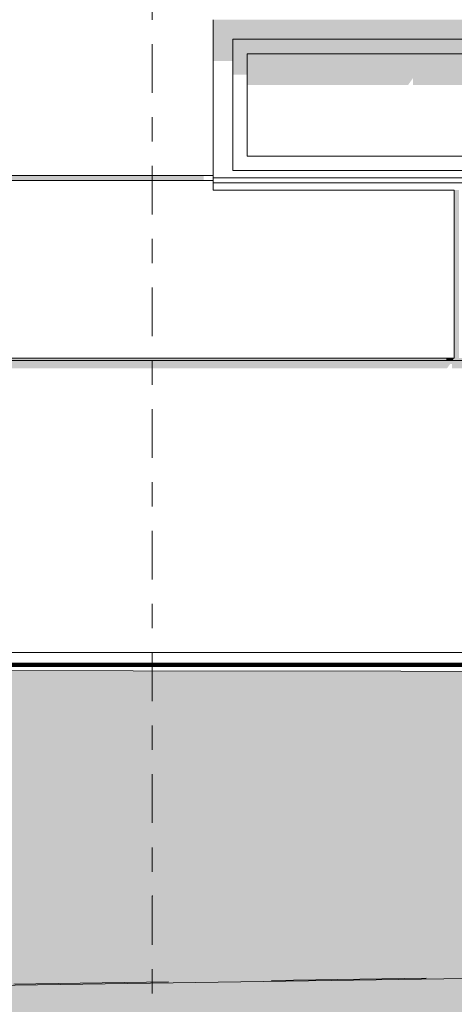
# Model space of a CAD drawing. Header units: metres. Extents: x -52 to 321, y -8 to 26.
# Tile 73 of 256: x -39.13 to -37.35, y -1.44 to 2.6. Entities that reach past the tile are written whole.
import ezdxf
from ezdxf.enums import TextEntityAlignment as Align

# ---------------------------------------------------------------- set-up
doc = ezdxf.new("R2010")
doc.units = ezdxf.units.M
doc.header["$MEASUREMENT"] = 0
doc.linetypes.add('Raster', pattern=[0.4, 0.2, -0.1, 0, -0.1])
doc.linetypes.add('Strichlinie weit', pattern=[1.058333, 0.635, -0.423333])
for name, color, linetype in [('10 Fassade', 7, 'Continuous'), ('10 Wand außen', 7, 'Continuous'), ('60 Auffüllung gesamt', 7, 'Continuous'), ('60 Gelände 2D Übersicht', 7, 'Continuous'), ('60 Gelände Hänle', 7, 'Continuous'), ('70 Kanal', 7, 'Continuous'), ('90 Achsraster', 7, 'Continuous'), ('94 Genehmigungsplanung Bemaßung', 7, 'Continuous')]:
    doc.layers.add(name, color=color, linetype=linetype)
doc.styles.add('ERSTELLTER_STIL_1', font='arial.ttf')
doc.styles.add('ERSTELLTER_STIL_2', font='arial.ttf')
doc.dimstyles.new('ERSTELLTER_STIL__1', dxfattribs={"dimtxt": 0.25, "dimasz": 0.19, "dimexe": 0.18, "dimexo": 0.1, "dimgap": 0, "dimtad": 1, "dimtih": 1, "dimtoh": 1, "dimzin": 0, "dimdsep": 46, "dimtxsty": 'ERSTELLTER_STIL_2', "dimblk": 'ARROWHEAD_6', "dimblk1": 'ARROWHEAD_6', "dimblk2": 'ARROWHEAD_6', "dimcen": 0.09, "dimclrd": 7, "dimclre": 7, "dimclrt": 7, "dimazin": 0, "dimtfac": 1, "dimtdec": 4, "dimtmove": 0, "dimatfit": 3, "dimfxl": 1, "dimtolj": 1, "dimtzin": 0, "dimarcsym": 0})
pattern_1 = [(45, (-33357.27905, 0), (-0.2121320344, 0.2121320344), []), (45, (-33357.34976, 0.0707), (-0.424264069, 0.424264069), []), (45, (-33357.4205, 0.1414), (-0.424264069, 0.424264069), []), (135, (-33357.49118, 0.21213), (0.07071067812, 0.07071067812), [0.3, -0.3])]

# ---------------------------------------------------------------- blocks, each defined once
blk = doc.blocks.new('Standard-Rastermarker[1]_1', base_point=(-38.5897, 10))
at = {"layer": '90 Achsraster', "color": 14, "linetype": 'Raster', "lineweight": 18, "true_color": 0xa80000}
for p, q in [((-38.5897, 9), (-38.5897, -1)), ((-38.5897, -1), (-38.5897, -2))]:
    blk.add_line(p, q, dxfattribs=at)
blk.add_point((-38.5897, -1), dxfattribs=at)
blk.add_point((-38.5897, -1), dxfattribs=at)
at = {"layer": '90 Achsraster', "color": 14, "lineweight": 18, "true_color": 0xa80000, "style": 'ERSTELLTER_STIL_1'}
for tag, p in [('AC_MarkerText_1_0', (-38.5897, 10.5)), ('AC_MarkerText_1_1', (-38.5897, -2.2))]:
    blk.add_attdef(tag, text='', height=0.3, rotation=360, dxfattribs=at).set_placement(p, align=Align.TOP_CENTER)
blk = doc.blocks.new('*D18', base_point=(-33357.279, 0))
at = {"layer": '94 Genehmigungsplanung Bemaßung', "color": 7, "linetype": 'Continuous', "lineweight": 13}
for p, q in [((-43.9997, 9.5481), (-43.9997, 9.9231)), ((-28.1801, 9.5481), (-28.1801, 9.9231)), ((-43.8997, 9.8356), (-44.0997, 9.6356)), ((-28.2801, 9.6356), (-28.0801, 9.8356)), ((-43.9997, 9.7356), (-28.1801, 9.7356)), ((-28.1801, 9.7356), (-28.0301, 9.7356))]:
    blk.add_line(p, q, dxfattribs=at)
at = {"layer": '94 Genehmigungsplanung Bemaßung', "color": 7, "lineweight": 13, "insert": (-36.5189, 9.7856), "char_height": 0.25, "attachment_point": 7, "style": 'ERSTELLTER_STIL_2'}
blk.add_mtext('\\A1;{\\pql;\\fArial|b0|i0|c0|p0;\\W1.000000;15,82}', dxfattribs=at)
blk = doc.blocks.new('ARROWHEAD_6')
at = {"color": 0, "linetype": 'Continuous', "lineweight": 0}
for p, q in [((-0.5, -0.5), (0.5, 0.5)), ((0, 0), (-1, 0))]:
    blk.add_line(p, q, dxfattribs=at)

msp = doc.modelspace()

# ---------------------------------------------------------------- hatches: boundary and pattern name
at = {"layer": '10 Fassade', "linetype": 'Continuous', "lineweight": 0, "true_color": 0x000000}
for points in [[(-39.8497, 1.94), (-38.3792, 1.94), (-38.3792, 1.96), (-39.8497, 1.96)], [(-37.3497, 1.9), (-37.3497, 1.21), (-37.3497, 1.2), (-37.2997, 1.2), (-37.2997, 1.21), (-37.3297, 1.21), (-37.3297, 1.9)], [(-39.8497, 1.21), (-39.8497, 1.2), (-37.3797, 1.2), (-37.3797, 1.21)], [(-37.3797, 1.2), (-37.3567, 1.2), (-37.3497, 1.21), (-37.3797, 1.21)]]:
    msp.add_hatch(color=18, dxfattribs=at).paths.add_polyline_path(points)
at = {"layer": '10 Wand außen', "linetype": 'Continuous', "lineweight": 0, "true_color": 0x000000}
for points in [[(-33.8397, 2.6), (-38.3397, 2.6), (-38.2597, 2.52), (-33.9183, 2.52), (-33.8397, 2.5986)], [(-38.3397, 2.6), (-38.3397, 2.4303), (-38.2597, 2.4303), (-38.2597, 2.52)], [(-37.1943, 2.52), (-38.2597, 2.52), (-38.1997, 2.46), (-37.2543, 2.46)], [(-38.2597, 2.3737), (-38.1997, 2.3737), (-38.1997, 2.46), (-38.2597, 2.52)], [(-38.1997, 2.46), (-38.1997, 2.3313), (-37.5397, 2.3313), (-37.5197, 2.3596), (-37.5197, 2.3313), (-37.2843, 2.3313), (-37.2843, 2.04), (-37.2543, 2.04), (-37.2543, 2.46)], [(-43.9997, 1.2), (-43.9997, 1.1676), (-42.4797, 1.1676), (-42.4667, 1.1859), (-42.4597, 1.1859), (-42.4597, 1.1676), (-39.9297, 1.1676), (-39.9167, 1.1859), (-39.9097, 1.1859), (-39.9097, 1.1676), (-37.3797, 1.1676), (-37.3667, 1.1859), (-37.3597, 1.1859), (-37.3597, 1.1676), (-34.8297, 1.1676), (-34.8167, 1.1859), (-34.8097, 1.1859), (-34.8097, 1.1676), (-32.2797, 1.1676), (-32.2667, 1.1859), (-32.2597, 1.1859), (-32.2597, 1.1676), (-30.783, 1.1676), (-31.5725, 0.051), (-31.5725, 0), (-30.1943, 0), (-30.1943, 1.2)]]:
    msp.add_hatch(color=18, dxfattribs=at).paths.add_polyline_path(points)
at = {"layer": '60 Auffüllung gesamt', "linetype": 'Continuous', "lineweight": 18, "true_color": 0xffa8a8}
h = msp.add_hatch(dxfattribs=at)
h.set_pattern_fill('Boden__gewachsen_0001', color=21, style=0, pattern_type=2)
h.set_pattern_definition(pattern_1)
h.paths.add_polyline_path([(-48.9814, -1.5114), (-24.135, -1.1438), (-23.6308, -1.151), (-23.087, -1.1586), (-22.4997, -1.1668), (-21.8502, -1.1758), (-18.6463, -1.1089), (-18.4807, -1.0913), (-18.1236, -1.0541), (-17.7313, -1.0138), (-17.2998, -0.9702), (-16.8243, -0.9228), (-16.2997, -0.8712), (-15.7195, -0.815), (-15.5017, -0.7941), (-15.5017, -2.5), (-15.5015, -2.5), (-15.5015, -0.2), (-16.6786, -0.1801), (-18.5762, -0.148), (-19.6107, -0.1307), (-20.5269, -0.1156), (-21.262, -0.1035), (-21.8659, -0.0937), (-22.3716, -0.0856), (-22.5958, -0.082), (-22.9989, -0.0761), (-23.524, -0.0684), (-23.9467, -0.0622), (-24.295, -0.0572), (-24.5874, -0.053), (-24.837, -0.0495), (-25.0528, -0.0465), (-25.2417, -0.0439), (-25.4087, -0.0416), (-25.5576, -0.0395), (-25.6916, -0.0377), (-25.7539, -0.0369), (-30.9796, -0.0848), (-45.2584, -0.0671), (-45.6871, -0.171), (-48.9814, -1.4242)])
at = {"layer": '60 Gelände Hänle', "linetype": 'Continuous', "lineweight": 18, "true_color": 0x9f9f9f}
h = msp.add_hatch(dxfattribs=at)
h.set_pattern_fill('Boden__gewachsen_0001', color=253, style=0, pattern_type=2)
h.set_pattern_definition(pattern_1)
h.paths.add_polyline_path([(-51.1091, -1.5765), (-51.1091, -3.1), (-15.5017, -3.1), (-15.5017, -0.7941), (-15.7195, -0.815), (-16.2997, -0.8712), (-16.8243, -0.9228), (-17.2998, -0.9702), (-17.7313, -1.0138), (-18.1236, -1.0541), (-18.4807, -1.0913), (-18.6463, -1.1089), (-21.8502, -1.1758), (-22.4997, -1.1668), (-23.087, -1.1586), (-23.6308, -1.151), (-24.135, -1.1438), (-49.2009, -1.5147), (-50.7991, -1.5387)])

# ---------------------------------------------------------------- linework, layer by layer
at = {"layer": '10 Fassade', "color": 7, "linetype": 'Continuous', "lineweight": 13}
for p, q in [((-38.3397, 2.6), (-38.3397, 1.96)), ((-38.3397, 1.96), (-39.8797, 1.96)), ((-38.3397, 1.96), (-38.3397, 1.94)), ((-38.3397, 1.94), (-39.8797, 1.94)), ((-38.3397, 1.94), (-38.3397, 1.93)), ((-37.3497, 1.21), (-37.3497, 1.9)), ((-37.3497, 1.21), (-39.8797, 1.21)), ((-37.3797, 1.2), (-37.3797, 1.21)), ((-37.2997, 1.2), (-37.3797, 1.2))]:
    msp.add_line(p, q, dxfattribs=at)
at = {"layer": '10 Wand außen', "color": 7, "linetype": 'Continuous', "lineweight": 18}
for p, q in [((-38.2597, 2.52), (-38.2597, 1.98)), ((-36.089, 2.52), (-38.2597, 2.52)), ((-38.1997, 2.04), (-38.1997, 2.46)), ((-38.1997, 2.46), (-37.2543, 2.46)), ((-38.1997, 2.04), (-37.2543, 2.04)), ((-38.2597, 1.98), (-36.089, 1.98))]:
    msp.add_line(p, q, dxfattribs=at)
at = {"layer": '10 Wand außen', "color": 7, "linetype": 'Continuous', "lineweight": 13}
for p, q in [((-33.8397, 1.95), (-38.3397, 1.95)), ((-38.3397, 1.93), (-38.3397, 1.9)), ((-33.8383, 1.93), (-38.3397, 1.93)), ((-37.3497, 1.9), (-38.3397, 1.9)), ((-37.3797, 1.2), (-39.8497, 1.2))]:
    msp.add_line(p, q, dxfattribs=at)
at = {"layer": '60 Auffüllung gesamt', "color": 8, "linetype": 'Continuous', "lineweight": 18}
msp.add_line((-30.1943, 0), (-45.2051, 0), dxfattribs=at)
at = {"layer": '60 Auffüllung gesamt', "color": 7, "linetype": 'Continuous', "lineweight": 18, "flags": 128}
msp.add_lwpolyline([(-25.7539, -0.0369), (-30.9796, -0.0848), (-45.2584, -0.0671), (-45.6871, -0.171), (-48.9814, -1.4242)], dxfattribs=at)
at = {"layer": '60 Gelände 2D Übersicht', "color": 7, "linetype": 'Continuous', "lineweight": 100}
msp.add_line((-28.0172, -0.05), (-45.434, -0.05), dxfattribs=at)
at = {"layer": '60 Gelände 2D Übersicht', "color": 1, "linetype": 'Strichlinie weit', "lineweight": 18, "true_color": 0xf50000}
msp.add_line((-50.7991, -1.535), (-28.5897, -1.206), dxfattribs=at)
at = {"layer": '60 Gelände Hänle', "color": 7, "linetype": 'Continuous', "lineweight": 18, "flags": 128}
msp.add_lwpolyline([(-15.5017, -0.7941), (-15.7195, -0.815), (-16.2997, -0.8712), (-16.8243, -0.9228), (-17.2998, -0.9702), (-17.7313, -1.0138), (-18.1236, -1.0541), (-18.4807, -1.0913), (-18.6463, -1.1089), (-21.8502, -1.1758), (-22.4997, -1.1668), (-23.087, -1.1586), (-23.6308, -1.151), (-24.135, -1.1438), (-48.9814, -1.5114)], dxfattribs=at)
at = {"layer": '70 Kanal', "color": 7, "linetype": 'Strichlinie weit', "lineweight": 13}
msp.add_line((-28.2523, 0), (-44.0543, 0), dxfattribs=at)

# ---------------------------------------------------------------- block references
at = {"layer": '90 Achsraster', "color": 7, "linetype": 'Continuous', "lineweight": 18}
msp.add_blockref('Standard-Rastermarker[1]_1', (-38.5897, 10), dxfattribs=at)

# ---------------------------------------------------------------- dimensions: what is measured, and where the dimension line sits
at = {"layer": '94 Genehmigungsplanung Bemaßung', "color": 7, "linetype": 'Continuous', "lineweight": 13}
dim = msp.add_linear_dim(base=(-28.1801, 9.7356), p1=(-43.9997, 1.2), p2=(-28.1801, 1.2), dimstyle='ERSTELLTER_STIL__1', dxfattribs=at)
dim.commit()
dim.dimension.update_dxf_attribs({"geometry": '*D18', "text_midpoint": (-36.1001, 9.9106), "dimtype": 160})

doc.saveas('drawing.dxf')
